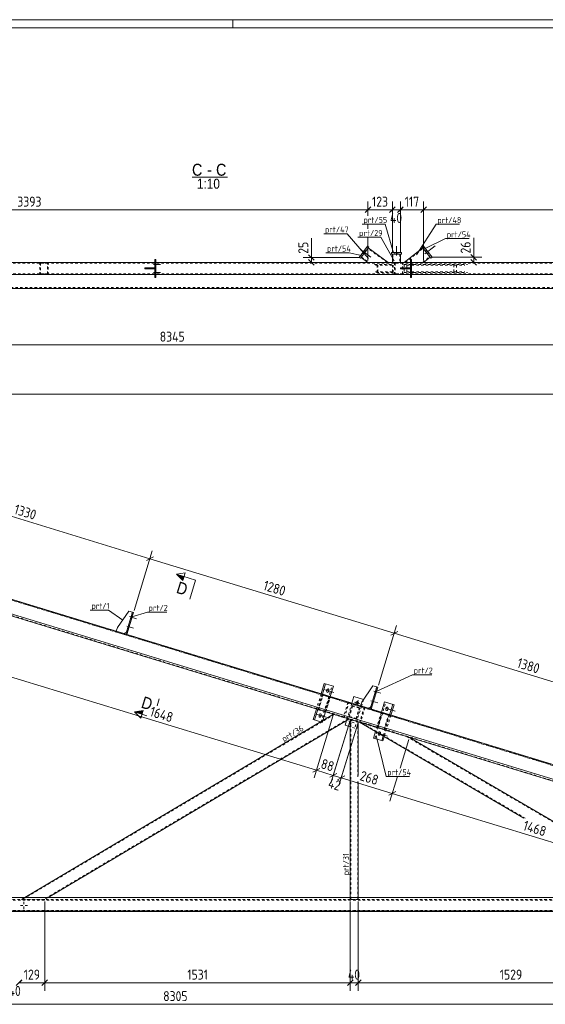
# Model space of a CAD drawing. Header units: millimetres. Extents: x 1 to 1188, y 1 to 840.
# Tile 4 of 7: x 511 to 775, y 346 to 840. Entities that reach past the tile are written whole.
import ezdxf

# ---------------------------------------------------------------- set-up
doc = ezdxf.new("R2010")
doc.units = ezdxf.units.MM
doc.header["$LTSCALE"] = 0.6
doc.linetypes.add('XKITLINE00', pattern=[0])
doc.linetypes.add('XKITLINE02', pattern=[4, 2, -2])
for name, color, linetype, lineweight in [('Bolt', 7, 'Continuous', 0), ('DrawingSheet', 5, 'Continuous', 0), ('OtherObjectType', 1, 'Continuous', 0), ('Part', 2, 'Continuous', 0), ('PartMark', 3, 'Continuous', 0), ('Section', 6, 'Continuous', 0), ('Z-DIMENSIONS', 1, 'Continuous', 0)]:
    doc.layers.add(name, color=color, linetype=linetype, lineweight=lineweight)
doc.styles.add('ARIAL', font='ARIAL.TTF')
doc.styles.add('ISOCPEUR', font='ISOCPEUR.TTF')

msp = doc.modelspace()

# ---------------------------------------------------------------- hatches: boundary and pattern name
at = {"layer": 'Section'}
for points in [[(592.99, 558.83), (589.75, 561.92), (593.58, 560.75)], [(572.46, 491.69), (568.64, 492.86), (573.05, 493.6)]]:
    msp.add_hatch(color=6, dxfattribs=at).paths.add_polyline_path(points, flags=17)

# ---------------------------------------------------------------- linework, layer by layer
at = {"layer": 'Bolt', "color": 4, "linetype": 'XKITLINE00', "lineweight": 0}
for p, q in [((699.91, 721.71), (699.91, 726.46)), ((699.91, 721.71), (699.91, 726.46)), ((714.24, 722.6), (719.34, 726.62)), ((681.89, 724.69), (687.15, 720.88)), ((682.82, 722.9), (683.47, 722.43)), ((683.87, 724.36), (684.52, 723.89)), ((699.21, 722.46), (699.21, 723.26)), ((699.21, 722.46), (699.21, 723.26)), ((700.61, 722.46), (700.61, 723.26)), ((700.61, 722.46), (700.61, 723.26)), ((714.47, 723.93), (715.09, 724.42)), ((715.58, 722.51), (716.21, 723.01)), ((578.2, 717.26), (581.75, 717.26)), ((578.2, 717.26), (581.75, 717.26)), ((578.95, 717.96), (579.45, 717.96)), ((578.95, 717.96), (579.45, 717.96)), ((578.95, 716.56), (579.45, 716.56)), ((578.95, 716.56), (579.45, 716.56)), ((706.2, 717.26), (709.75, 717.26)), ((706.2, 717.26), (709.75, 717.26)), ((706.95, 717.96), (707.45, 717.96)), ((706.95, 717.96), (707.45, 717.96)), ((706.95, 716.56), (707.45, 716.56)), ((706.95, 716.56), (707.45, 716.56)), ((578.2, 713.26), (581.75, 713.26)), ((578.2, 713.26), (581.75, 713.26)), ((578.95, 713.96), (579.45, 713.96)), ((578.95, 713.96), (579.45, 713.96)), ((578.95, 712.56), (579.45, 712.56)), ((578.95, 712.56), (579.45, 712.56)), ((706.2, 713.26), (709.75, 713.26)), ((706.2, 713.26), (709.75, 713.26)), ((706.95, 713.96), (707.45, 713.96)), ((706.95, 713.96), (707.45, 713.96)), ((706.95, 712.56), (707.45, 712.56)), ((706.95, 712.56), (707.45, 712.56)), ((566.26, 540.65), (569.65, 539.61)), ((566.26, 540.65), (569.65, 539.61)), ((566.77, 539.76), (567.25, 539.61)), ((566.77, 539.76), (567.25, 539.61)), ((567.18, 541.1), (567.66, 540.95)), ((567.18, 541.1), (567.66, 540.95)), ((564.79, 535.86), (568.19, 534.83)), ((564.79, 535.86), (568.19, 534.83)), ((565.31, 534.98), (565.78, 534.83)), ((565.31, 534.98), (565.78, 534.83)), ((565.72, 536.31), (566.19, 536.17)), ((565.72, 536.31), (566.19, 536.17)), ((663.51, 504.11), (668.54, 502.58)), ((665.14, 503.93), (664.99, 503.57)), ((665.43, 504.28), (665.14, 503.93)), ((665.79, 504.36), (665.43, 504.28)), ((666.02, 504.13), (665.79, 504.36)), ((666.09, 503.77), (666.02, 504.13)), ((666.05, 503.43), (666.09, 503.77)), ((689.59, 503.68), (690.06, 503.53)), ((689.59, 503.68), (690.06, 503.53)), ((664.99, 503.57), (664.95, 503.23)), ((664.95, 503.23), (665.02, 502.87)), ((665.02, 502.87), (665.26, 502.64)), ((665.26, 502.64), (665.61, 502.72)), ((665.61, 502.72), (665.91, 503.06)), ((665.91, 503.06), (666.05, 503.43)), ((679.9, 496.07), (680.71, 498.75)), ((688.12, 498.9), (688.6, 498.75)), ((688.12, 498.9), (688.6, 498.75)), ((688.66, 503.23), (692.06, 502.19)), ((688.66, 503.23), (692.06, 502.19)), ((689.18, 502.34), (689.66, 502.19)), ((689.18, 502.34), (689.66, 502.19)), ((681.64, 497), (678.97, 497.82)), ((687.2, 498.45), (690.6, 497.41)), ((687.2, 498.45), (690.6, 497.41)), ((687.72, 497.56), (688.19, 497.41)), ((687.72, 497.56), (688.19, 497.41)), ((694.44, 494.66), (699.33, 493.16)), ((694.64, 494.5), (694.6, 494.17)), ((694.6, 494.17), (694.68, 493.8)), ((694.78, 494.87), (694.64, 494.5)), ((694.68, 493.8), (694.93, 493.57)), ((695.12, 495.23), (694.78, 494.87)), ((695.46, 495.29), (695.12, 495.23)), ((695.27, 493.62), (695.61, 493.98)), ((695.71, 495.05), (695.46, 495.29)), ((695.61, 493.98), (695.75, 494.35)), ((695.79, 494.69), (695.71, 495.05)), ((695.75, 494.35), (695.79, 494.69)), ((659.71, 491.68), (664.74, 490.14)), ((661.19, 491.14), (661.15, 490.8)), ((661.15, 490.8), (661.22, 490.44)), ((661.34, 491.5), (661.19, 491.14)), ((661.22, 490.44), (661.46, 490.21)), ((661.63, 491.85), (661.34, 491.5)), ((661.46, 490.21), (661.81, 490.28)), ((661.98, 491.93), (661.63, 491.85)), ((661.81, 490.28), (662.11, 490.63)), ((662.22, 491.7), (661.98, 491.93)), ((662.11, 490.63), (662.25, 491)), ((662.29, 491.34), (662.22, 491.7)), ((662.25, 491), (662.29, 491.34)), ((677.79, 489.19), (677.52, 488.3)), ((694.93, 493.57), (695.27, 493.62)), ((676.04, 488.26), (676.93, 487.98)), ((676.97, 486.51), (677.24, 487.4)), ((678.72, 487.44), (677.83, 487.71)), ((690.64, 482.23), (695.53, 480.73)), ((690.84, 482.07), (690.8, 481.73)), ((690.8, 481.73), (690.88, 481.37)), ((690.98, 482.44), (690.84, 482.07)), ((690.88, 481.37), (691.13, 481.13)), ((691.32, 482.8), (690.98, 482.44)), ((691.13, 481.13), (691.47, 481.19)), ((691.66, 482.86), (691.32, 482.8)), ((691.47, 481.19), (691.81, 481.55)), ((691.91, 482.62), (691.66, 482.86)), ((691.81, 481.55), (691.95, 481.92)), ((691.99, 482.26), (691.91, 482.62)), ((691.95, 481.92), (691.99, 482.26)), ((511.54, 395.81), (512.74, 395.81)), ((513.34, 397.61), (513.34, 396.41)), ((513.34, 394.01), (513.34, 395.21)), ((515.14, 395.81), (513.94, 395.81))]:
    msp.add_line(p, q, dxfattribs=at)
msp.add_circle((680.3, 497.41), 0.7, dxfattribs=at)
at = {"layer": 'DrawingSheet', "color": 2, "linetype": 'XKITLINE00', "lineweight": 0}
for p, q in [((1188, 840), (1, 840)), ((618, 836), (618, 840))]:
    msp.add_line(p, q, dxfattribs=at)
at = {"layer": 'DrawingSheet', "color": 3, "linetype": 'XKITLINE00', "lineweight": 0}
msp.add_line((1184, 836), (5, 836), dxfattribs=at)
at = {"layer": 'OtherObjectType', "color": 6, "linetype": 'XKITLINE00', "lineweight": 0}
msp.add_line((597.54, 761), (615.35, 761), dxfattribs=at)
at = {"layer": 'Part', "color": 2, "linetype": 'XKITLINE00', "lineweight": 0}
for p, q in [((685.4, 726.47), (681.29, 720.8)), ((681.94, 720.33), (686.05, 726)), ((686.05, 726), (685.4, 726.47)), ((713.49, 726.47), (712.86, 725.97)), ((712.86, 725.97), (717.19, 720.47)), ((717.81, 720.96), (713.49, 726.47)), ((685.75, 725.59), (695.88, 718.26)), ((702.41, 723.26), (697.41, 723.26)), ((697.41, 723.26), (697.41, 722.46)), ((697.41, 722.46), (702.41, 722.46)), ((697.91, 722.46), (697.91, 718.26)), ((701.91, 722.46), (701.91, 718.26)), ((702.41, 722.46), (702.41, 723.26)), ((713.17, 725.58), (703.87, 718.26)), ((717.19, 720.47), (717.81, 720.96)), ((446.45, 718.26), (578.95, 718.26)), ((579.45, 719.76), (578.95, 719.76)), ((578.95, 719.76), (578.95, 710.76)), ((579.45, 710.76), (579.45, 719.76)), ((579.45, 718.26), (706.95, 718.26)), ((681.29, 720.8), (681.94, 720.33)), ((682.24, 720.73), (685.65, 718.26)), ((685.65, 718.26), (695.88, 718.26)), ((703.87, 718.26), (706.95, 718.26)), ((707.45, 719.76), (706.95, 719.76)), ((706.95, 719.76), (706.95, 710.76)), ((707.45, 710.76), (707.45, 719.76)), ((713.58, 718.26), (707.45, 718.26)), ((707.45, 718.26), (844.95, 718.26)), ((716.88, 720.86), (713.58, 718.26)), ((446.45, 712.26), (578.95, 712.26)), ((446.45, 712.26), (578.95, 712.26)), ((573.95, 715.51), (573.95, 715.51)), ((573.95, 715.51), (578.95, 715.51)), ((573.95, 715.51), (573.95, 715.01)), ((573.95, 715.01), (573.95, 715.01)), ((573.95, 715.01), (578.95, 715.01)), ((576.95, 715.01), (576.95, 715.51)), ((578.95, 715.51), (578.95, 715.01)), ((579.45, 712.26), (706.95, 712.26)), ((579.45, 712.26), (706.95, 712.26)), ((701.95, 715.51), (701.95, 715.51)), ((701.95, 715.51), (706.95, 715.51)), ((701.95, 715.01), (701.95, 715.51)), ((701.95, 715.01), (701.95, 715.01)), ((701.95, 715.01), (706.95, 715.01)), ((704.95, 715.01), (704.95, 715.51)), ((706.95, 715.51), (706.95, 715.01)), ((707.45, 712.26), (844.95, 712.26)), ((707.45, 712.26), (844.95, 712.26)), ((578.95, 710.76), (579.45, 710.76)), ((706.95, 710.76), (707.45, 710.76)), ((1004.3, 705.26), (173.06, 705.26)), ((971.1, 407.46), (176.18, 650.49)), ((968.76, 399.81), (170.34, 643.91)), ((969.06, 400.77), (174.14, 643.8)), ((560.15, 535.2), (565.79, 543.41)), ((565.79, 543.41), (567.71, 542.82)), ((567.71, 542.82), (564.34, 531.83)), ((568.18, 542.68), (564.82, 531.68)), ((568.18, 542.68), (567.71, 542.82)), ((560.15, 535.2), (559.56, 533.29)), ((563.39, 532.12), (559.56, 533.29)), ((564.64, 532.78), (563.39, 532.12)), ((564.82, 531.68), (564.34, 531.83)), ((663.82, 507.16), (662.21, 501.9)), ((664.44, 506.97), (662.83, 501.71)), ((668.36, 505.77), (663.82, 507.16)), ((668.36, 505.77), (666.75, 500.51)), ((682.55, 497.78), (688.2, 505.99)), ((690.11, 505.4), (686.75, 494.4)), ((690.59, 505.25), (687.23, 494.26)), ((688.2, 505.99), (690.11, 505.4)), ((690.59, 505.25), (690.11, 505.4)), ((678.65, 500.53), (677.62, 497.19)), ((683.43, 499.07), (678.65, 500.53)), ((683.41, 499.03), (683.43, 499.07)), ((659.87, 494.25), (658.26, 488.99)), ((660.49, 494.06), (658.88, 488.8)), ((682.55, 497.78), (681.97, 495.87)), ((685.79, 494.7), (681.97, 495.87)), ((682.41, 495.73), (682.4, 495.72)), ((687.04, 495.36), (685.79, 494.7)), ((687.23, 494.26), (686.75, 494.4)), ((694, 497.93), (692.39, 492.67)), ((694, 497.93), (698.74, 496.48)), ((698.14, 496.66), (696.53, 491.4)), ((698.74, 496.48), (697.13, 491.22)), ((668.4, 491.64), (513.7, 399.81)), ((676.16, 489.27), (525.46, 399.81)), ((662.01, 487.84), (658.26, 488.99)), ((664.41, 492.86), (663.07, 488.48)), ((676.84, 489.06), (676.84, 399.81)), ((680.84, 487.84), (676.84, 489.06)), ((674.99, 488.57), (674.26, 486.19)), ((676.84, 485.4), (674.26, 486.19)), ((680.84, 487.84), (680.84, 460.93)), ((681.4, 487.66), (763.74, 439.64)), ((689.43, 482.98), (688.45, 479.76)), ((693.19, 478.31), (688.45, 479.76)), ((693.27, 480.74), (692.59, 478.49)), ((693.83, 480.41), (693.19, 478.31)), ((706.43, 480.01), (843.94, 399.81)), ((680.84, 457.8), (680.84, 399.81)), ((174.37, 399.81), (988.84, 399.81)), ((174.37, 392.81), (897.05, 392.81))]:
    msp.add_line(p, q, dxfattribs=at)
at = {"layer": 'Part', "color": 7, "linetype": 'XKITLINE02', "lineweight": 0}
for p, q in [((682.24, 720.73), (685.75, 725.59)), ((682.41, 720.98), (686.16, 718.26)), ((695.37, 718.26), (685.58, 725.35)), ((697.91, 722.46), (701.91, 722.46)), ((698.21, 718.26), (698.21, 722.46)), ((701.61, 722.46), (701.61, 718.26)), ((704.36, 718.26), (713.35, 725.34)), ((713.09, 718.26), (716.69, 721.1)), ((713.17, 725.58), (716.88, 720.86)), ((167.05, 717.96), (1040.37, 717.96)), ((525.86, 718.26), (521.27, 718.26)), ((521.27, 718.26), (521.27, 712.26)), ((521.59, 717.96), (525.54, 717.96)), ((521.59, 717.96), (521.59, 712.56)), ((525.14, 712.56), (525.14, 717.96)), ((525.46, 712.26), (525.46, 718.26)), ((578.95, 718.26), (579.45, 718.26)), ((689.02, 717.26), (698.33, 717.26)), ((689.43, 716.96), (697.92, 716.96)), ((690.21, 713.26), (690.21, 717.26)), ((690.62, 713.56), (690.62, 716.96)), ((697.91, 718.26), (701.91, 718.26)), ((697.92, 713.56), (697.92, 716.96)), ((698.33, 713.26), (698.33, 717.26)), ((703.62, 718.26), (699.04, 718.26)), ((699.04, 718.26), (699.04, 712.26)), ((699.36, 717.96), (703.31, 717.96)), ((699.36, 717.96), (699.36, 712.56)), ((702.91, 712.56), (702.91, 717.96)), ((703.22, 712.26), (703.22, 718.26)), ((703.81, 717.26), (735.54, 717.26)), ((703.81, 717.26), (703.81, 713.26)), ((705.12, 716.96), (734.23, 716.96)), ((705.12, 716.96), (705.12, 713.56)), ((706.95, 718.26), (713.09, 718.26)), ((706.95, 718.26), (707.45, 718.26)), ((728.67, 713.56), (728.67, 716.96)), ((729.98, 713.26), (729.98, 717.26)), ((330.38, 712.56), (998.91, 712.56)), ((521.27, 712.26), (525.86, 712.26)), ((521.59, 712.56), (525.54, 712.56)), ((573.95, 715.01), (573.95, 715.51)), ((577.95, 715.01), (577.95, 715.51)), ((578.95, 712.26), (579.45, 712.26)), ((578.95, 712.26), (579.45, 712.26)), ((698.33, 713.26), (689.02, 713.26)), ((689.43, 713.56), (697.92, 713.56)), ((699.04, 712.26), (703.62, 712.26)), ((699.36, 712.56), (703.31, 712.56)), ((701.95, 715.51), (701.95, 715.01)), ((703.81, 713.26), (735.54, 713.26)), ((705.12, 713.56), (734.23, 713.56)), ((705.95, 715.01), (705.95, 715.51)), ((706.95, 712.26), (707.45, 712.26)), ((706.95, 712.26), (707.45, 712.26)), ((173.06, 705.66), (1004.3, 705.66)), ((1004.34, 396.98), (170.34, 651.96)), ((970.99, 407.08), (176.07, 650.11)), ((971.1, 407.46), (176.18, 650.49)), ((992.69, 392.81), (170.34, 644.22)), ((564.64, 532.78), (567.71, 542.82)), ((662.19, 487.79), (667.74, 505.96)), ((687.04, 495.36), (690.11, 505.4)), ((662.21, 501.9), (659.87, 494.25)), ((662.83, 501.71), (660.49, 494.06)), ((663.11, 501.62), (660.77, 493.97)), ((661.03, 494.21), (663.19, 501.28)), ((676.16, 497.63), (663.11, 501.62)), ((663.19, 501.28), (675.58, 497.5)), ((666.37, 500.63), (664.03, 492.98)), ((666.22, 500.36), (664.05, 493.28)), ((664.13, 492.94), (666.47, 500.59)), ((666.75, 500.51), (664.41, 492.86)), ((664.61, 493.11), (666.77, 500.19)), ((683.43, 499.07), (682.41, 495.73)), ((660.77, 493.97), (673.82, 489.98)), ((673.42, 490.42), (661.03, 494.21)), ((675.58, 497.5), (673.42, 490.42)), ((673.82, 489.98), (676.16, 497.63)), ((677.62, 497.19), (674.99, 488.57)), ((676.05, 490.35), (677.81, 496.08)), ((678.01, 495.71), (676.43, 490.54)), ((677.81, 496.08), (681.63, 494.91)), ((681.26, 494.71), (678.01, 495.71)), ((682.4, 495.72), (679.04, 484.73)), ((679.68, 489.55), (681.26, 494.71)), ((681.63, 494.91), (679.88, 489.18)), ((683.8, 495.3), (681.46, 487.65)), ((684.18, 494.87), (682.01, 487.79)), ((683.8, 495.3), (696.24, 491.49)), ((695.97, 491.26), (684.18, 494.87)), ((689.05, 479.58), (694.6, 497.75)), ((668.79, 491.52), (512.61, 398.81)), ((675.77, 489.39), (523.19, 398.81)), ((668.4, 491.64), (676.16, 489.27)), ((679.88, 489.18), (676.05, 490.35)), ((676.43, 490.54), (679.68, 489.55)), ((677.14, 488.97), (677.14, 398.81)), ((692.39, 492.67), (689.43, 482.98)), ((690.35, 484.93), (692.69, 492.58)), ((690.37, 485.24), (692.53, 492.31)), ((690.62, 485.16), (692.78, 492.24)), ((693.08, 492.46), (690.74, 484.81)), ((696.53, 491.4), (693.27, 480.74)), ((693.81, 484.18), (695.97, 491.26)), ((697.13, 491.22), (693.83, 480.41)), ((696.24, 491.49), (693.9, 483.84)), ((662.81, 487.6), (662.01, 487.84)), ((663.07, 488.48), (662.81, 487.6)), ((679.04, 484.73), (676.84, 485.4)), ((680.54, 487.93), (680.54, 459.95)), ((681.4, 487.66), (706.43, 480.01)), ((693.9, 483.84), (681.46, 487.65)), ((693.81, 484.18), (682.01, 487.79)), ((764.52, 439.53), (682.65, 487.28)), ((845.06, 398.81), (705.18, 480.4)), ((680.54, 457.89), (680.54, 398.81)), ((174.34, 398.51), (973.02, 398.51)), ((972.03, 398.81), (174.37, 398.81)), ((512.02, 398.81), (513.7, 399.81)), ((523.77, 398.81), (512.02, 398.81)), ((525.46, 399.81), (523.77, 398.81)), ((676.84, 399.81), (676.84, 398.81)), ((680.84, 398.81), (676.84, 398.81)), ((680.84, 399.81), (680.84, 398.81)), ((897.15, 393.11), (174.34, 393.11)), ((897.05, 392.81), (174.34, 392.81)), ((174.37, 393.21), (897.18, 393.21))]:
    msp.add_line(p, q, dxfattribs=at)
at = {"layer": 'PartMark', "color": 7, "linetype": 'XKITLINE00', "lineweight": 0}
for p, q in [((682.86, 737.48), (694.38, 737.48)), ((698.44, 723.08), (694.38, 737.48)), ((709.97, 722.04), (719.84, 737.38)), ((719.84, 737.38), (731.61, 737.38)), ((663.53, 732.68), (675.3, 732.68)), ((685.94, 720.27), (675.3, 732.68)), ((680.64, 730.9), (692.16, 730.9)), ((698.74, 719.13), (692.16, 730.9)), ((713.98, 725.11), (724.56, 730.2)), ((724.56, 730.2), (736.33, 730.2)), ((664.54, 723.11), (676.31, 723.11)), ((682.37, 721.71), (676.31, 723.11)), ((546.53, 543.91), (555.72, 543.91)), ((562.79, 538.94), (555.72, 543.91)), ((567.37, 540.53), (575.17, 542.93)), ((575.17, 542.93), (584.88, 542.93)), ((689.78, 503.11), (707.97, 511.51)), ((707.97, 511.51), (717.67, 511.51)), ((643.4, 476.92), (653.3, 482.79)), ((689.84, 480.94), (694.76, 460.48)), ((694.76, 460.48), (706.53, 460.48)), ((676.74, 410.31), (676.74, 421.31))]:
    msp.add_line(p, q, dxfattribs=at)
at = {"layer": 'Section', "color": 6, "linetype": 'XKITLINE00', "lineweight": 0}
for p, q in [((589.75, 561.92), (594.16, 562.66)), ((589.75, 561.92), (592.99, 558.83)), ((599.31, 558.99), (589.75, 561.92)), ((592.99, 558.83), (594.16, 562.66)), ((599.31, 558.99), (596.39, 549.43)), ((580.04, 495.94), (581.12, 499.49)), ((568.64, 492.86), (573.05, 493.6)), ((571.88, 489.77), (568.64, 492.86)), ((574.93, 490.93), (568.64, 492.86)), ((573.05, 493.6), (571.88, 489.77))]:
    msp.add_line(p, q, dxfattribs=at)
at = {"layer": 'Z-DIMENSIONS', "color": 7, "linetype": 'XKITLINE00', "lineweight": 0}
for p, q in [((687.06, 746.07), (684.23, 743.24)), ((686.7, 745.71), (684.23, 743.24)), ((685.65, 741.68), (685.65, 748.75)), ((685.65, 741.68), (685.65, 748.75)), ((699.32, 746.07), (696.5, 743.24)), ((699.32, 746.07), (697.31, 744.05)), ((697.91, 744.05), (697.91, 748.75)), ((697.91, 723.46), (697.91, 748.65)), ((703.09, 745.84), (700.5, 743.24)), ((703.32, 746.07), (701.31, 744.05)), ((701.91, 744.05), (701.91, 748.75)), ((701.91, 723.46), (701.91, 748.65)), ((714.99, 746.07), (712.16, 743.24)), ((714.99, 746.07), (712.16, 743.24)), ((713.58, 719.26), (713.58, 748.75)), ((713.58, 719.26), (713.58, 748.75)), ((346.38, 744.65), (685.65, 744.65)), ((685.65, 744.65), (697.91, 744.65)), ((697.91, 744.65), (701.91, 744.65)), ((701.91, 744.65), (713.58, 744.65)), ((713.58, 744.65), (1027.91, 744.65)), ((685.65, 735.1), (685.65, 737.48)), ((685.65, 735.1), (685.65, 737.48)), ((697.91, 723.46), (697.91, 737.05)), ((701.91, 723.46), (701.91, 737.05)), ((685.65, 719.26), (685.65, 730.9)), ((685.65, 719.26), (685.65, 730.9)), ((657.36, 720.73), (657.36, 730.5)), ((657.36, 720.73), (657.36, 730.5)), ((738.69, 720.86), (738.69, 730.63)), ((738.69, 720.86), (738.69, 730.63)), ((655.95, 722.15), (658.77, 719.32)), ((737.28, 722.28), (740.11, 719.45)), ((681.24, 720.73), (653.26, 720.73)), ((684.65, 718.26), (653.26, 718.26)), ((655.95, 719.68), (658.77, 716.85)), ((657.36, 718.26), (657.36, 720.73)), ((714.58, 718.26), (742.69, 718.26)), ((717.88, 720.86), (742.69, 720.86)), ((737.28, 719.68), (740.11, 716.85)), ((738.69, 718.26), (738.69, 720.86)), ((170.34, 676.96), (1004.84, 676.96)), ((171.34, 652.28), (1056.75, 652.28)), ((449.26, 608.59), (576.45, 569.7)), ((568.48, 543.63), (577.64, 573.62)), ((568.48, 543.63), (577.64, 573.62)), ((578.21, 570.64), (574.68, 568.76)), ((578.21, 570.64), (574.68, 568.76)), ((576.45, 569.7), (698.85, 532.28)), ((690.88, 506.21), (700.05, 536.2)), ((690.88, 506.21), (700.05, 536.2)), ((700.62, 533.22), (697.09, 531.34)), ((700.62, 533.22), (697.09, 531.34)), ((698.85, 532.28), (830.82, 491.93)), ((502.27, 511.76), (659.83, 463.59)), ((668.11, 490.68), (658.66, 459.77)), ((668.11, 490.68), (658.66, 459.77)), ((676.55, 488.1), (667.07, 457.09)), ((676.55, 488.1), (668.09, 460.44)), ((680.55, 486.88), (671.07, 455.87)), ((680.55, 486.88), (672.09, 459.22)), ((706.14, 479.06), (701.74, 464.68)), ((706.14, 479.06), (701.74, 464.68)), ((661.59, 464.53), (658.06, 462.65)), ((660.58, 463.99), (658.06, 462.65)), ((659.83, 463.59), (668.27, 461.01)), ((670.03, 461.95), (666.5, 460.07)), ((670.03, 461.95), (667.52, 460.61)), ((668.27, 461.01), (672.27, 459.79)), ((674.03, 460.73), (670.5, 458.85)), ((674.03, 460.73), (671.52, 459.39)), ((672.27, 459.79), (697.85, 451.97)), ((700.46, 460.48), (696.68, 448.14)), ((700.46, 460.48), (696.68, 448.14)), ((699.62, 452.91), (696.09, 451.03)), ((699.62, 452.91), (696.09, 451.03)), ((697.85, 451.97), (838.27, 409.04)), ((523.77, 397.81), (523.77, 353.01)), ((523.77, 397.81), (523.77, 353.01)), ((676.84, 397.81), (676.84, 364.61)), ((676.84, 397.81), (676.84, 353.01)), ((680.84, 397.81), (680.84, 364.61)), ((680.84, 397.81), (680.84, 353.01)), ((512.23, 358.39), (509.43, 355.59)), ((512.26, 358.42), (510.24, 356.41)), ((510.84, 357.01), (523.77, 357.01)), ((525.19, 358.42), (522.36, 355.59)), ((525.19, 358.42), (522.36, 355.59)), ((523.77, 357.01), (676.84, 357.01)), ((678.26, 358.42), (675.43, 355.59)), ((677.44, 357.61), (675.43, 355.59)), ((676.84, 357.61), (676.84, 353.01)), ((676.84, 357.01), (680.84, 357.01)), ((682.26, 358.42), (679.43, 355.59)), ((681.44, 357.61), (679.43, 355.59)), ((680.84, 357.61), (680.84, 353.01)), ((680.84, 357.01), (833.75, 357.01)), ((173.84, 346.21), (1004.34, 346.21))]:
    msp.add_line(p, q, dxfattribs=at)
at = {"layer": 'Z-DIMENSIONS', "color": 3}
for p in [(685.65, 744.65), (685.65, 744.65), (697.91, 744.65), (697.91, 744.65), (701.91, 744.65), (701.91, 744.65), (713.58, 744.65), (713.58, 744.65), (657.36, 720.73), (657.36, 718.26), (738.69, 720.86), (738.69, 718.26), (576.45, 569.7), (576.45, 569.7), (698.85, 532.28), (698.85, 532.28), (659.83, 463.59), (659.83, 463.59), (668.27, 461.01), (668.27, 461.01), (672.27, 459.79), (672.27, 459.79), (697.85, 451.97), (697.85, 451.97), (523.77, 357.01), (523.77, 357.01), (676.84, 357.01), (676.84, 357.01), (680.84, 357.01), (680.84, 357.01)]:
    msp.add_point(p, dxfattribs=at)

# ---------------------------------------------------------------- texts
at = {"layer": 'OtherObjectType', "color": 6, "style": 'ARIAL', "width": 0.85}
for s, height, p in [('C', 6, (597.54, 761.75)), ('C', 6, (609.58, 761.75)), ('-', 6, (605.11, 761.75)), ('1:10', 5, (599.96, 755.25))]:
    msp.add_text(s, height=height, dxfattribs=at).set_placement(p)
at = {"layer": 'PartMark', "color": 3, "style": 'ISOCPEUR', "width": 0.85}
for s, p in [('prt/55', (683.46, 738.08)), ('prt/48', (720.44, 737.98)), ('prt/47', (664.13, 733.28)), ('prt/29', (681.24, 731.5)), ('prt/54', (725.16, 730.8)), ('prt/54', (665.14, 723.71)), ('prt/1', (547.13, 544.51)), ('prt/2', (575.77, 543.53)), ('prt/2', (708.57, 512.11)), ('prt/54', (695.36, 461.08))]:
    msp.add_text(s, height=3, dxfattribs=at).set_placement(p)
for s, rotation, p in [('prt/36', 30.6933, (643.61, 477.74)), ('prt/31', 90.0002, (676.14, 410.91))]:
    msp.add_text(s, height=3, rotation=rotation, dxfattribs=at).set_placement(p)
at = {"layer": 'Section', "color": 6, "style": 'ARIAL', "width": 0.85}
for p in [(589.25, 552.66), (571.64, 495.07)]:
    msp.add_text('D', height=6, rotation=-16.9997, dxfattribs=at).set_placement(p)
at = {"layer": 'Z-DIMENSIONS', "color": 3, "style": 'ISOCPEUR', "width": 0.85}
for s, p in [('3393', (509.99, 746.25)), ('123', (687.7, 746.25)), ('117', (704.09, 746.25)), ('40', (696.69, 738.05)), ('8345', (581.36, 678.56)), ('129', (513.23, 358.61)), ('1531', (595.15, 358.61)), ('40', (675.62, 358.61)), ('1529', (751.71, 358.61)), ('40', (505.62, 350.41)), ('8305', (583.08, 347.81))]:
    msp.add_text(s, height=5, dxfattribs=at).set_placement(p)
for s, rotation, p in [('25', 90.0002, (655.76, 722.61)), ('26', 90.0002, (737.09, 722.74)), ('1330', -16.9997, (507.98, 592.31)), ('1280', -16.9997, (632.78, 554.15)), ('1380', -16.9997, (759.96, 515.27)), ('1648', -16.9997, (575.97, 490.9)), ('88', -16.9997, (661.64, 464.71)), ('42', -16.9997, (665.26, 455.03)), ('268', -16.9997, (681.21, 458.73)), ('1468', -16.9997, (762.98, 433.73))]:
    msp.add_text(s, height=5, rotation=rotation, dxfattribs=at).set_placement(p)

doc.saveas('drawing.dxf')
